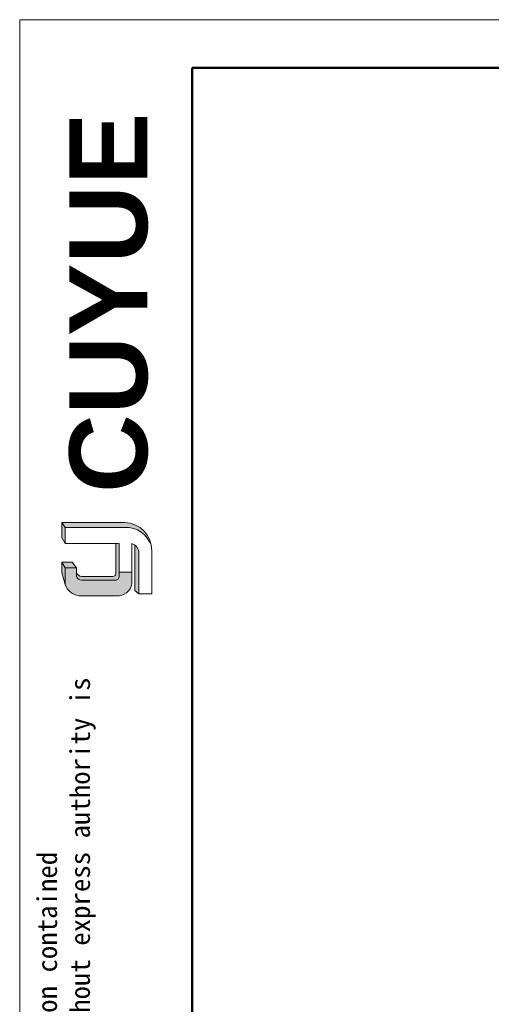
# Model space of a CAD drawing. Header units: millimetres. Extents: x 2400 to 2678, y 1511 to 1703.
# Tile 2 of 8: x 2400 to 2445, y 1610 to 1703. Entities that reach past the tile are written whole.
import ezdxf

# ---------------------------------------------------------------- set-up
doc = ezdxf.new("R2010")
doc.units = ezdxf.units.MM
for name, color, linetype, lineweight in [('0007', 7, 'Continuous', 5), ('实线层', 7, 'Continuous', 25), ('粗实线层', 7, 'Continuous', 50), ('细实线层', 3, 'Continuous', 18)]:
    doc.layers.add(name, color=color, linetype=linetype, lineweight=lineweight)
doc.styles.add('ARIAL', font='arial.ttf')
doc.styles.get("Standard").update_dxf_attribs({"font": 'arial.ttf'})

msp = doc.modelspace()

# ---------------------------------------------------------------- hatches: boundary and pattern name
at = {"layer": '实线层'}
h = msp.add_hatch(color=251, dxfattribs=at)
edge = h.paths.add_edge_path(flags=0)
edge.add_line((2403.943568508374, 1655.169949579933), (2404.262714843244, 1654.718776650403))
edge.add_line((2404.262714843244, 1654.718776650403), (2409.888853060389, 1654.718776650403))
edge.add_arc((2409.98816978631, 1652.172422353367), 2.548290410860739, 18.258457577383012, 92.23360366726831, ccw=False)
edge.add_arc((2409.820113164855, 1652.54858717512), 2.622263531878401, 9.265836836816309, 88.49787900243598)
edge.add_line((2409.888853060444, 1655.169949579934), (2403.943568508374, 1655.169949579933))
h = msp.add_hatch(color=254, dxfattribs=at)
h.paths.add_polyline_path([(2403.943568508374, 1650.44571567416), (2404.262714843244, 1649.299627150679), (2404.262714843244, 1650.875429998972), (2403.943568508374, 1651.417385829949)], flags=0)
h.paths.add_polyline_path([(2404.262714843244, 1653.183600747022), (2404.262714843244, 1654.718776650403), (2403.943568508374, 1655.169949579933), (2403.943568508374, 1653.74949711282)], flags=0)
h = msp.add_hatch(color=251, dxfattribs=at)
edge = h.paths.add_edge_path(flags=0)
edge.add_line((2408.758302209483, 1650.071924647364), (2405.823565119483, 1650.071924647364))
edge.add_arc((2405.822518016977, 1650.57341517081), 0.5014916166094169, 193.8962338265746, 270.1196323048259, ccw=False)
edge.add_line((2405.335703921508, 1650.452974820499), (2405.335703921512, 1650.091320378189))
edge.add_arc((2405.822518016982, 1650.211760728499), 0.5014916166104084, 193.8962338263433, 270.1196323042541)
edge.add_line((2405.823565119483, 1649.710270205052), (2408.976489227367, 1649.710270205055))
edge.add_arc((2408.991297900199, 1650.072633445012), 0.3626657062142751, 267.659799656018, 364.9883187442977)
edge.add_line((2409.352589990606, 1650.104168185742), (2409.352589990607, 1653.183600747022))
edge.add_line((2409.352589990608, 1653.183600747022), (2409.047294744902, 1653.183600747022))
edge.add_line((2409.047294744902, 1653.183600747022), (2409.047294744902, 1650.303380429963))
edge.add_arc((2408.767273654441, 1650.356866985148), 0.2850835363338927, 268.1966309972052, 349.18624476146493, ccw=False)
h = msp.add_hatch(color=251, dxfattribs=at)
edge = h.paths.add_edge_path(flags=0)
edge.add_line((2410.85611435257, 1648.735974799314), (2411.211361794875, 1648.413179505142))
edge.add_line((2411.211361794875, 1648.413179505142), (2411.211361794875, 1652.417908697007))
edge.add_arc((2410.259692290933, 1652.271186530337), 0.9629134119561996, 8.764480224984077, 53.88699480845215)
edge.add_line((2410.827213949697, 1653.049082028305), (2410.85611435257, 1648.735974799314))
msp.add_hatch(color=251, dxfattribs=at).paths.add_polyline_path([(2405.335703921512, 1650.875429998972), (2404.923911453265, 1651.417385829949), (2403.943568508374, 1651.417385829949), (2404.262714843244, 1650.875429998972)], flags=0)
h = msp.add_hatch(color=30, dxfattribs=at)
edge = h.paths.add_edge_path(flags=0)
edge.add_arc((2405.822518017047, 1650.211760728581), 0.5014916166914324, 193.8962338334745, 270.11963231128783, ccw=False)
edge.add_line((2405.335703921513, 1650.091320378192), (2405.335703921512, 1650.875429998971))
edge.add_line((2405.335703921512, 1650.875429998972), (2404.262714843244, 1650.875429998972))
edge.add_line((2404.262714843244, 1650.875429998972), (2404.262714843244, 1649.29962715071))
edge.add_arc((2405.742627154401, 1649.793381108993), 1.560106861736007, 198.4506221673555, 263.4013944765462)
edge.add_line((2405.563350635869, 1648.24360907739), (2409.352589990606, 1648.243609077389))
edge.add_arc((2409.228225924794, 1649.57854708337), 1.340718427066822, 275.3223660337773, 362.7233690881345)
edge.add_line((2410.567430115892, 1649.642249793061), (2410.567430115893, 1650.482355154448))
edge.add_line((2410.567430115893, 1650.482355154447), (2409.352589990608, 1650.482355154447))
edge.add_line((2409.352589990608, 1650.482355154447), (2409.352589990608, 1650.104168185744))
edge.add_arc((2408.991297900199, 1650.072633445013), 0.3626657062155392, -92.34020034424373, 4.988318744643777, ccw=False)
edge.add_line((2408.976489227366, 1649.710270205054), (2405.823565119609, 1649.710270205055))

# ---------------------------------------------------------------- linework, layer by layer
at = {"layer": '0007'}
for p, q in [((2403.943568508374, 1655.169949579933), (2409.888853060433, 1655.169949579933)), ((2403.943568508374, 1653.74949711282), (2403.943568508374, 1655.169949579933)), ((2404.262714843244, 1654.718776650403), (2403.943568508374, 1655.169949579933)), ((2404.262714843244, 1654.718776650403), (2409.888853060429, 1654.718776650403)), ((2404.262714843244, 1653.183600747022), (2404.262714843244, 1654.718776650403)), ((2404.262714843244, 1653.183600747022), (2403.943568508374, 1653.74949711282)), ((2409.352589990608, 1653.183600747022), (2404.262714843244, 1653.183600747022)), ((2409.047294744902, 1650.303380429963), (2409.047294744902, 1653.183600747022)), ((2409.352589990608, 1650.104168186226), (2409.352589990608, 1653.183600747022)), ((2410.567430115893, 1649.642249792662), (2410.567430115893, 1653.183600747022)), ((2410.85611435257, 1648.735974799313), (2410.827213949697, 1653.049082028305)), ((2411.211361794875, 1648.413179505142), (2411.211361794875, 1652.417908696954)), ((2412.441999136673, 1648.413179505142), (2412.441999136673, 1652.504089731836)), ((2403.943568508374, 1650.44571567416), (2403.943568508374, 1651.417385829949)), ((2404.923911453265, 1651.417385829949), (2403.943568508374, 1651.417385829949)), ((2404.262714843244, 1650.875429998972), (2403.943568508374, 1651.417385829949)), ((2405.335703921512, 1650.875429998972), (2404.923911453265, 1651.417385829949)), ((2404.262714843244, 1649.299627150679), (2403.943568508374, 1650.44571567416)), ((2404.262714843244, 1649.299627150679), (2404.262714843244, 1650.875429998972)), ((2405.335703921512, 1650.875429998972), (2404.262714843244, 1650.875429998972)), ((2405.335703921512, 1650.091320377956), (2405.335703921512, 1650.875429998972)), ((2409.352589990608, 1650.482355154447), (2410.567430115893, 1650.482355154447)), ((2408.758302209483, 1650.071924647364), (2405.823565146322, 1650.071924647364)), ((2408.976489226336, 1649.710270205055), (2405.823565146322, 1649.710270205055)), ((2411.211361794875, 1648.413179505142), (2410.85611435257, 1648.735974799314)), ((2409.352589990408, 1648.243609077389), (2405.563350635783, 1648.243609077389)), ((2412.441999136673, 1648.413179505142), (2411.211361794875, 1648.413179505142))]:
    msp.add_line(p, q, dxfattribs=at)
for centre, radius, start, end in [((2409.820113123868, 1652.548587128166), 2.622263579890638, 359.0276967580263, 88.49787813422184), ((2409.988170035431, 1652.172422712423), 2.548290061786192, 18.24249939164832, 92.23360957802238), ((2410.259692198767, 1652.271186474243), 0.9629135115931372, 8.76448268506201, 71.36184399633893), ((2405.822517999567, 1650.573415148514), 0.5014915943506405, 193.8962318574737, 270.1196373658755), ((2405.822517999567, 1650.211760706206), 0.501491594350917, 193.8962318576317, 270.1196373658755), ((2408.767273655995, 1650.356866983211), 0.285083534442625, 268.1966306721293, 349.1862450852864), ((2408.991297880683, 1650.072633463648), 0.3626657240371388, 267.6598026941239, 4.988315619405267), ((2409.228225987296, 1649.578547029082), 1.340718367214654, 275.3223635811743, 2.723371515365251), ((2405.742627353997, 1649.793381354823), 1.560107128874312, 198.4506284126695, 263.4013882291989)]:
    msp.add_arc(centre, radius, start, end, dxfattribs=at)
at = {"layer": '粗实线层'}
msp.add_lwpolyline([(2416.251280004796, 1698.196976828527), (2666.784056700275, 1698.196976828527), (2666.784056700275, 1514.263606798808), (2416.251280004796, 1514.263606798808)], close=True, dxfattribs=at)
at = {"layer": '细实线层'}
msp.add_lwpolyline([(2399.962525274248, 1702.765838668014), (2671.352918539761, 1702.765838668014), (2671.352918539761, 1510.87364140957), (2399.962525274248, 1510.87364140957)], close=True, dxfattribs=at)

# ---------------------------------------------------------------- texts
at = {"layer": '粗实线层', "color": 49, "insert": (2404.657126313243, 1657.98121255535), "char_height": 7.359999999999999, "width": 31.10373313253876, "attachment_point": 1, "rotation": 90, "style": 'ARIAL'}
msp.add_mtext('{\\farial|b1|i0|c0|p34;CUYUE}', dxfattribs=at)
at = {"layer": '粗实线层', "color": 3, "insert": (2401.620231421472, 1533.856511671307), "char_height": 1.866467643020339, "width": 109.6550278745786, "attachment_point": 1, "rotation": 90}
msp.add_mtext('{\\fSimHei|b0|i0|c134|p49;We reserve all rights in this document and in the information contained therein,reproduction,use or disclosure to third parties without express authority is strictly forbidden. copyright 2023CUYUE}', dxfattribs=at)

doc.saveas('drawing.dxf')
